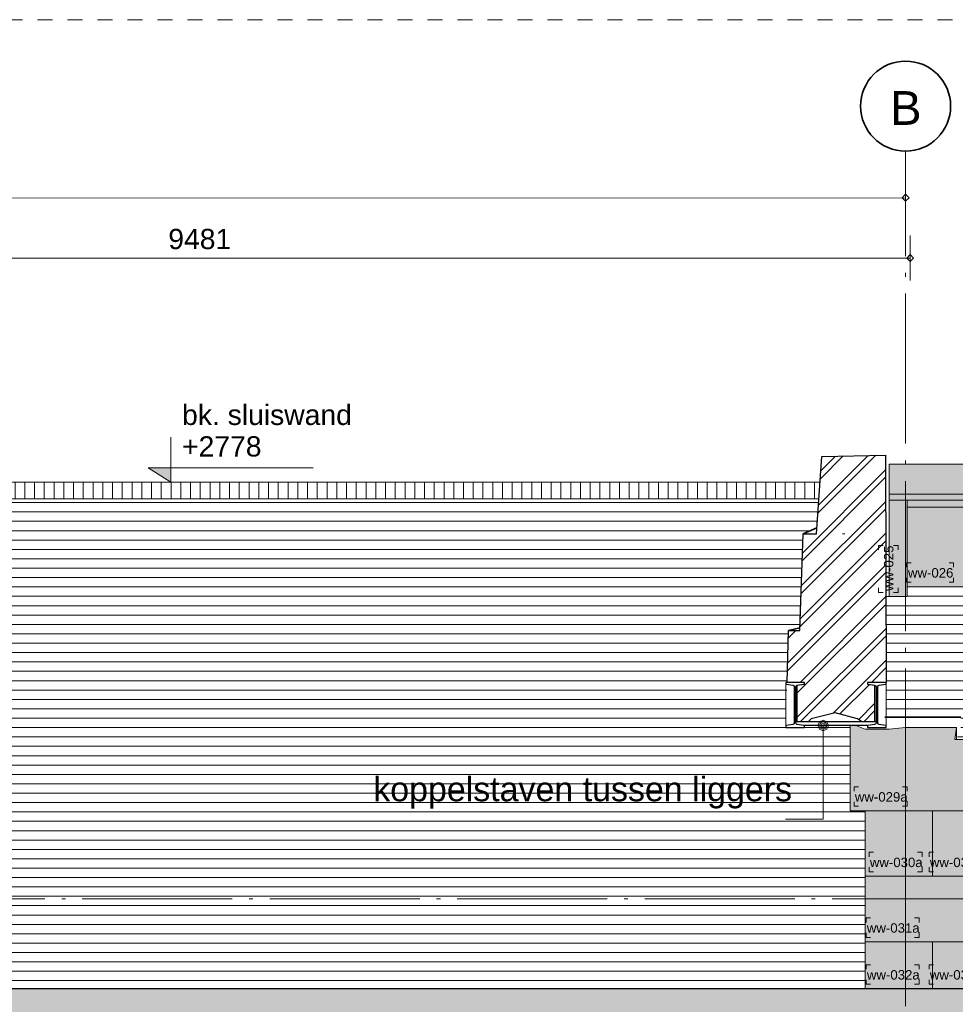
# Model space of a CAD drawing. Extents: x -294884 to 286267, y 0 to 1429765.
# Tile 120 of 178: x 5881 to 12119, y 857467 to 864032. Entities that reach past the tile are written whole.
import ezdxf

# ---------------------------------------------------------------- set-up
doc = ezdxf.new("R2010")
doc.units = 0
doc.header["$MEASUREMENT"] = 0
doc.linetypes.add('DASHDOT', pattern=[1250, 1000, -112.5, 25, -112.5])
doc.linetypes.add('DASHED', pattern=[200, 100, -100])
for name, color, linetype in [('A-0010--', 7, 'Continuous'), ('A-0030-STRAMIEN', 1, 'Continuous'), ('A-0038-STR-MAATLIJN', 1, 'Continuous'), ('A-0040-ONDERLEGGER', 7, 'Continuous'), ('A-0070-SYMBOOL', 1, 'Continuous'), ('A-0250-PROFIEL', 1, 'Continuous'), ('A-0306--', 1, 'Continuous'), ('A-0307-TEKST', 7, 'Continuous'), ('A-1130-TXT+MT-BE', 1, 'Continuous')]:
    doc.layers.add(name, color=color, linetype=linetype)
doc.dimstyles.new('@D00GM', dxfattribs={"dimtxt": 135, "dimasz": 1, "dimexe": 0.18, "dimexo": 0.0625, "dimgap": 13.5, "dimtad": 1, "dimdec": 0, "dimzin": 0, "dimdsep": 46, "dimtxsty": 'Standard', "dimblk": '^SD00____100_10', "dimcen": 0.09, "dimse1": 1, "dimse2": 1, "dimclrd": 1, "dimadec": 0, "dimazin": 0, "dimtfac": 1, "dimtdec": 4, "dimtmove": 0, "dimatfit": 3, "dimfxl": 0, "dimtolj": 1, "dimtzin": 0, "dimlwd": 13, "dimarcsym": 0})
doc.dimstyles.new('@D03ST', dxfattribs={"dimtxt": 162, "dimasz": 1, "dimexe": 0.18, "dimexo": 0.0625, "dimgap": 16.2, "dimtad": 1, "dimdec": 0, "dimzin": 0, "dimdsep": 46, "dimtxsty": 'Standard', "dimblk": '^SD03____100_10', "dimcen": 0.09, "dimse1": 1, "dimse2": 1, "dimclrd": 1, "dimadec": 0, "dimazin": 0, "dimtfac": 1, "dimtdec": 4, "dimtmove": 0, "dimatfit": 3, "dimfxl": 0, "dimtolj": 1, "dimtzin": 0, "dimlwd": 13, "dimarcsym": 0})
doc.dimstyles.new('@D076', dxfattribs={"dimtxt": 630, "dimasz": 700, "dimexe": 0.18, "dimexo": 0.0625, "dimgap": 63, "dimtad": 1, "dimdec": 0, "dimzin": 0, "dimdsep": 46, "dimtxsty": 'Standard', "dimcen": 0.09, "dimse1": 1, "dimse2": 1, "dimclrd": 1, "dimadec": 0, "dimazin": 0, "dimtfac": 1, "dimtdec": 4, "dimtmove": 0, "dimatfit": 3, "dimfxl": 0, "dimtolj": 1, "dimtzin": 0, "dimlwd": 13, "dimarcsym": 0})

# ---------------------------------------------------------------- blocks, each defined once
blk = doc.blocks.new('*D')
at = {"color": 1, "linetype": 'Continuous', "lineweight": 13}
for points in [[(62927.4, 114664.7), (63143.3, 119960.3)], [(63293.1, 119954.2), (62993.4, 119966.4)], [(79681.8, 118845.4), (79383.3, 118875.5)], [(79498.6, 118522.1), (79532.6, 118860.4)], [(78427, 113303.2), (78957.2, 118576.6)], [(79106.5, 118561.6), (78808, 118591.6)], [(79148.4, 115039.7), (79498.6, 118522.1)], [(79647.8, 118507.1), (79349.3, 118537.2)], [(79647.8, 118507.1), (79349.3, 118537.2)], [(78968.3, 113248.8), (79148.4, 115039.7)], [(79297.6, 115024.7), (78999.1, 115054.7)], [(79297.6, 115024.7), (78999.1, 115054.7)], [(63077.2, 114658.6), (62777.5, 114670.8)], [(78576.2, 113288.2), (78277.7, 113318.2)], [(79117.5, 113233.7), (78819, 113263.8)], [(79117.5, 113233.7), (78819, 113263.8)], [(78934.3, 112910.5), (78968.3, 113248.8)], [(79083.5, 112895.4), (78785, 112925.5)], [(-122397.6, 58428.2), (-122397.8, 58128.2)], [(-117097.6, 58425), (-117097.8, 58125)], [(-117097.7, 58275), (-122397.7, 58278.2)], [(26619.4, -2220), (26619.4, -1920)], [(26619.4, -2220), (26619.4, -1920)], [(31919.4, -2220), (31919.4, -1920)], [(31919.4, -2220), (31919.4, -1920)], [(26619.4, -2070), (31919.4, -2070)], [(26619.4, -2070), (31919.4, -2070)], [(117097.6, -58425), (117097.8, -58125)], [(122397.6, -58428.2), (122397.8, -58128.2)], [(117097.7, -58275), (122397.7, -58278.2)]]:
    blk.add_lwpolyline(points, dxfattribs=at)
at = {"color": 7, "linetype": 'Continuous', "lineweight": 18}
for points in [[(63166.2, 119959.3), (63144.2, 119983.2), (63120.3, 119961.2), (63142.3, 119937.3)], [(79555.5, 118858.1), (79534.9, 118883.3), (79509.7, 118862.7), (79530.3, 118837.6)], [(78980.1, 118574.3), (78959.5, 118599.4), (78934.4, 118578.9), (78954.9, 118553.7)], [(79521.4, 118519.9), (79500.9, 118545), (79475.7, 118524.5), (79496.3, 118499.3)], [(79521.4, 118519.9), (79500.9, 118545), (79475.7, 118524.4), (79496.3, 118499.3)], [(79171.2, 115037.4), (79150.7, 115062.6), (79125.5, 115042), (79146.1, 115016.9)], [(79171.2, 115037.4), (79150.7, 115062.6), (79125.5, 115042), (79146.1, 115016.9)], [(62950.3, 114663.7), (62928.3, 114687.6), (62904.4, 114665.6), (62926.4, 114641.7)], [(78449.8, 113300.9), (78429.2, 113326.1), (78404.1, 113305.5), (78424.7, 113280.3)], [(78991.1, 113246.5), (78970.6, 113271.6), (78945.4, 113251), (78966, 113225.9)], [(78991.1, 113246.4), (78970.6, 113271.6), (78945.4, 113251), (78966, 113225.9)], [(78957.1, 112908.2), (78936.6, 112933.3), (78911.4, 112912.8), (78932, 112887.6)], [(-122397.7, 58301.2), (-122420.6, 58278.2), (-122397.7, 58255.2), (-122374.7, 58278.2)], [(-117097.6, 58298), (-117120.6, 58275), (-117097.7, 58252), (-117074.7, 58275)], [(26619.4, -2093), (26642.4, -2070), (26619.4, -2047), (26596.4, -2070)], [(26619.4, -2093), (26642.4, -2070), (26619.4, -2047), (26596.4, -2070)], [(31919.4, -2093), (31942.4, -2070), (31919.4, -2047), (31896.4, -2070)], [(31919.4, -2093), (31942.4, -2070), (31919.4, -2047), (31896.4, -2070)], [(117097.7, -58297.9), (117120.7, -58275), (117097.7, -58252), (117074.7, -58274.9)], [(122397.7, -58301.1), (122420.7, -58278.2), (122397.7, -58255.2), (122374.7, -58278.2)]]:
    blk.add_lwpolyline(points, close=True, dxfattribs=at)
at = {"layer": 'A-0030-STRAMIEN', "color": 1, "linetype": 'Continuous', "lineweight": 13}
for points in [[(140965.3, 109469.2), (140670.3, 109523.7)], [(139855.2, 104284.6), (140817.8, 109496.5)], [(140002.7, 104257.4), (139707.7, 104311.9)], [(150193.4, -2165.7), (150193.4, -1865.7)], [(155493.3, -2165.7), (155493.3, -1865.7)], [(150193.4, -2015.7), (155493.3, -2015.7)], [(162026.6, -30781.6), (162026.6, -31081.6)], [(167326.6, -30781.6), (167326.6, -31081.6)], [(167326.6, -30931.6), (162026.6, -30931.6)]]:
    blk.add_lwpolyline(points, dxfattribs=at)
at = {"layer": 'A-0030-STRAMIEN', "color": 7, "linetype": 'Continuous', "lineweight": 18}
for points in [[(140840.4, 109492.3), (140822, 109519.1), (140795.2, 109500.6), (140813.7, 109473.9)], [(139877.8, 104280.5), (139859.4, 104307.2), (139832.6, 104288.8), (139851, 104262)], [(150193.4, -2038.6), (150216.3, -2015.7), (150193.4, -1992.7), (150170.4, -2015.7)], [(155493.3, -2038.6), (155516.3, -2015.7), (155493.3, -1992.7), (155470.4, -2015.7)], [(162026.6, -30908.6), (162003.7, -30931.6), (162026.6, -30954.6), (162049.6, -30931.6)], [(167326.6, -30908.6), (167303.6, -30931.6), (167326.6, -30954.6), (167349.6, -30931.6)]]:
    blk.add_lwpolyline(points, close=True, dxfattribs=at)
at = {"layer": 'A-0038-STR-MAATLIJN', "color": 1, "linetype": 'Continuous', "lineweight": 13}
for points in [[(54211.3, 116190.9), (54774, 129790.5)], [(54923.8, 129784.3), (54624.1, 129796.7)], [(93530.9, 103791.7), (95229.7, 122696)], [(95379.1, 122682.6), (95080.3, 122709.5)], [(54361.1, 116184.7), (54061.4, 116197.1)], [(132938.7, 106440.8), (134733.2, 116156.4)], [(134880.8, 116129.2), (134585.7, 116183.7)], [(140522.8, 109551), (141512.2, 114907.9)], [(141659.8, 114880.6), (141364.8, 114935.1)], [(140670.3, 109523.7), (140375.3, 109578.2)], [(140670.3, 109523.7), (140375.3, 109578.2)], [(139715.9, 105182), (140522.8, 109551)], [(133086.2, 106413.5), (132791.2, 106468)], [(139560.2, 104339.1), (139715.9, 105182)], [(139863.4, 105154.7), (139568.4, 105209.2)], [(139863.4, 105154.7), (139568.4, 105209.2)], [(139707.7, 104311.9), (139412.7, 104366.4)], [(93680.3, 103778.3), (93381.5, 103805.2)], [(58982, 102620.9), (58994.4, 102920.7)], [(58988.2, 102770.8), (64710.9, 102534)], [(64704.7, 102384.1), (64717.1, 102683.9)], [(136364.3, 96015.1), (136418.8, 96310.1)], [(136391.6, 96162.6), (141959.7, 95134.2)], [(141932.5, 94986.6), (141987, 95281.7)], [(98403.6, 84547.9), (98430.4, 84846.7)], [(98417, 84697.3), (105364.5, 84073)], [(105351, 83923.6), (105377.9, 84222.4)], [(27758.8, -1150.9), (27758.8, -1450.9)], [(41370, -1148.3), (41370, -1448.3)], [(80074.3, -1151.6), (80074.4, -1451.6)], [(99054.7, -1148), (99054.7, -1448)], [(151050.5, -1420), (151050.5, -1120)], [(160940.9, -1420), (160940.9, -1120)], [(41370, -1298.3), (27758.8, -1300.9)], [(99054.7, -1298), (80074.4, -1301.6)], [(151050.5, -1270), (160940.9, -1270)], [(150193.4, -1865.7), (150193.4, -1565.7)], [(151050.5, -1865.7), (151050.5, -1565.7)], [(151050.5, -1865.7), (151050.5, -1565.7)], [(155493.3, -1865.7), (155493.3, -1565.7)], [(155493.3, -1865.7), (155493.3, -1565.7)], [(160940.9, -1865.7), (160940.9, -1565.7)], [(163921.3, -1933), (163921.3, -1633)], [(167496.2, -1933), (167496.2, -1633)], [(150193.4, -1715.7), (151050.5, -1715.7)], [(151050.5, -1715.7), (155493.3, -1715.7)], [(155493.3, -1715.7), (160940.9, -1715.7)], [(85620, -2081.2), (85620, -1781.2)], [(85620, -2081.2), (85620, -1781.2)], [(163921.3, -1783), (167496.2, -1783)], [(87964.4, -2761.2), (87964.4, -2461.2)], [(89764.4, -2761.2), (89764.4, -2461.2)], [(89764.4, -2761.2), (89764.4, -2461.2)], [(93264.4, -2761.2), (93264.4, -2461.2)], [(87964.4, -2611.2), (89764.4, -2611.2)], [(89764.4, -2611.2), (93264.4, -2611.2)], [(16418.8, -29459.1), (16418.8, -29759.1)], [(30029.6, -29461.8), (30029.5, -29761.8)], [(85800.9, -29491), (85800.9, -29791)], [(104780.8, -29494.7), (104780.8, -29794.7)], [(16418.8, -29609.1), (30029.6, -29611.8)], [(85800.9, -29641), (104780.8, -29644.7)], [(156589.4, -30203.3), (156589.4, -29903.3)], [(166469.5, -30203.3), (166469.5, -29903.3)], [(166469.5, -30053.3), (156589.4, -30053.3)], [(91591.1, -30906.7), (91591.1, -30606.7)], [(95091.1, -30906.7), (95091.1, -30606.7)], [(95091.1, -30906.7), (95091.1, -30606.7)], [(96891.1, -30906.7), (96891.1, -30606.7)], [(95091.1, -30756.7), (91591.1, -30756.7)], [(96891.1, -30756.7), (95091.1, -30756.7)]]:
    blk.add_lwpolyline(points, dxfattribs=at)
at = {"layer": 'A-0038-STR-MAATLIJN', "color": 7, "linetype": 'Continuous', "lineweight": 18}
for points in [[(54796.9, 129789.5), (54774.9, 129813.4), (54751, 129791.4), (54773, 129767.5)], [(95252.6, 122694), (95231.8, 122718.9), (95206.8, 122698.1), (95227.7, 122673.2)], [(54234.2, 116190), (54212.2, 116213.9), (54188.3, 116191.9), (54210.3, 116168)], [(134755.8, 116152.3), (134737.4, 116179), (134710.6, 116160.6), (134729.1, 116133.9)], [(141534.8, 114903.7), (141516.4, 114930.5), (141489.7, 114912), (141508.1, 114885.3)], [(140545.4, 109546.8), (140527, 109573.6), (140500.2, 109555.1), (140518.7, 109528.4)], [(140545.4, 109546.8), (140527, 109573.6), (140500.2, 109555.1), (140518.7, 109528.4)], [(132961.3, 106436.6), (132942.9, 106463.4), (132916.1, 106444.9), (132934.5, 106418.2)], [(139738.5, 105177.8), (139720, 105204.6), (139693.3, 105186.1), (139711.7, 105159.4)], [(139738.5, 105177.8), (139720, 105204.6), (139693.3, 105186.1), (139711.7, 105159.4)], [(139582.8, 104335), (139564.4, 104361.7), (139537.6, 104343.3), (139556, 104316.5)], [(93553.8, 103789.7), (93533, 103814.6), (93508, 103793.8), (93528.9, 103768.8)], [(58987.2, 102747.8), (59011.1, 102769.8), (58989.1, 102793.8), (58965.2, 102771.7)], [(64710, 102511), (64733.9, 102533.1), (64711.9, 102557), (64687.9, 102535)], [(136387.4, 96140), (136414.2, 96158.5), (136395.8, 96185.2), (136369, 96166.8)], [(141955.6, 95111.6), (141982.3, 95130), (141963.9, 95156.8), (141937.1, 95138.3)], [(98414.9, 84674.4), (98439.9, 84695.2), (98419.1, 84720.2), (98394.1, 84699.3)], [(105362.4, 84050.1), (105387.3, 84070.9), (105366.5, 84095.9), (105341.6, 84075)], [(151050.5, -1293), (151073.4, -1270), (151050.5, -1247), (151027.5, -1270)], [(160940.9, -1293), (160963.8, -1270), (160940.9, -1247), (160917.9, -1270)], [(27758.8, -1277.9), (27735.8, -1300.9), (27758.8, -1323.9), (27781.8, -1300.9)], [(41370, -1275.3), (41347, -1298.3), (41370, -1321.3), (41393, -1298.3)], [(80074.4, -1278.7), (80051.4, -1301.6), (80074.4, -1324.6), (80097.4, -1301.6)], [(99054.7, -1275), (99031.7, -1298), (99054.7, -1321), (99077.7, -1298)], [(150193.4, -1738.6), (150216.3, -1715.7), (150193.4, -1692.7), (150170.4, -1715.7)], [(151050.5, -1738.6), (151073.4, -1715.7), (151050.5, -1692.7), (151027.5, -1715.7)], [(151050.5, -1738.6), (151073.4, -1715.7), (151050.5, -1692.7), (151027.5, -1715.7)], [(155493.3, -1738.6), (155516.3, -1715.7), (155493.3, -1692.7), (155470.4, -1715.7)], [(155493.3, -1738.6), (155516.3, -1715.7), (155493.3, -1692.7), (155470.4, -1715.7)], [(160940.9, -1738.6), (160963.8, -1715.7), (160940.9, -1692.7), (160917.9, -1715.7)], [(163921.3, -1806), (163944.3, -1783), (163921.3, -1760), (163898.3, -1783)], [(167496.2, -1806), (167519.2, -1783), (167496.2, -1760), (167473.2, -1783)], [(85620, -1954.2), (85643, -1931.2), (85620, -1908.3), (85597, -1931.2)], [(85620, -1954.2), (85643, -1931.2), (85620, -1908.3), (85597, -1931.2)], [(87964.4, -2634.2), (87987.4, -2611.2), (87964.4, -2588.3), (87941.4, -2611.2)], [(89764.4, -2634.2), (89787.4, -2611.2), (89764.4, -2588.3), (89741.4, -2611.2)], [(89764.4, -2634.2), (89787.4, -2611.2), (89764.4, -2588.3), (89741.4, -2611.2)], [(93264.4, -2634.2), (93287.4, -2611.2), (93264.4, -2588.3), (93241.4, -2611.2)], [(16418.8, -29586.2), (16441.8, -29609.1), (16418.8, -29632.1), (16395.8, -29609.1)], [(30029.6, -29588.8), (30052.5, -29611.8), (30029.6, -29634.7), (30006.6, -29611.8)], [(85800.9, -29618), (85823.9, -29641), (85800.9, -29664), (85777.9, -29641)], [(104780.8, -29621.7), (104803.8, -29644.7), (104780.8, -29667.6), (104757.8, -29644.7)], [(156589.4, -30076.3), (156566.4, -30053.3), (156589.4, -30030.3), (156612.3, -30053.3)], [(166469.5, -30076.3), (166446.5, -30053.3), (166469.5, -30030.3), (166492.5, -30053.3)], [(91591.1, -30779.7), (91568.1, -30756.7), (91591.1, -30733.8), (91614.1, -30756.7)], [(95091.1, -30779.7), (95068.1, -30756.7), (95091.1, -30733.8), (95114.1, -30756.7)], [(95091.1, -30779.7), (95068.1, -30756.7), (95091.1, -30733.8), (95114.1, -30756.7)], [(96891.1, -30779.7), (96868.1, -30756.7), (96891.1, -30733.8), (96914.1, -30756.7)]]:
    blk.add_lwpolyline(points, close=True, dxfattribs=at)
at = {"layer": 'A-0038-STR-MAATLIJN', "color": 1, "linetype": 'Continuous'}
blk.add_point((85620, -1931.2), dxfattribs=at)
at = {"layer": 'A-1130-TXT+MT-BE', "color": 1, "linetype": 'Continuous', "lineweight": 13}
for points in [[(63309.7, 129442.4), (63009.9, 129454.6)], [(62773.6, 119975.1), (63159.8, 129448.5)], [(62604.1, 115818.2), (62773.6, 119975.1)], [(62923.4, 119969), (62623.7, 119981.2)], [(62923.4, 119969), (62623.7, 119981.2)], [(62754, 115812.1), (62454.2, 115824.3)], [(62754, 115812.1), (62454.2, 115824.3)], [(62557.6, 114678.7), (62604.1, 115818.2)], [(62707.5, 114672.6), (62407.8, 114684.9)], [(-131878.8, 58063.9), (-131879, 57763.9)], [(-122397.5, 58058.2), (-122397.7, 57758.2)], [(-122397.5, 58058.2), (-122397.7, 57758.2)], [(-118237.2, 58055.7), (-118237.4, 57755.7)], [(-118237.2, 58055.7), (-118237.4, 57755.7)], [(-117096.8, 58055), (-117097, 57755)], [(-122397.6, 57908.2), (-131878.9, 57913.9)], [(-118237.3, 57905.7), (-122397.6, 57908.2)], [(-117096.9, 57905), (-118237.3, 57905.7)], [(26618.4, -1850), (26618.4, -1550)], [(27758.8, -1850), (27758.8, -1550)], [(27758.8, -1850), (27758.8, -1550)], [(31919.2, -1850), (31919.2, -1550)], [(31919.2, -1850), (31919.2, -1550)], [(41400.4, -1850), (41400.4, -1550)], [(26618.4, -1700), (27758.8, -1700)], [(27758.8, -1700), (31919.2, -1700)], [(31919.2, -1700), (41400.4, -1700)], [(25452.1, -30819.7), (25452.1, -30519.7)], [(30752.1, -30819.7), (30752.1, -30519.7)], [(25452.1, -30669.7), (30752.1, -30669.7)], [(71109.5, -33871.4), (70809.5, -33871.4)], [(70959.5, -34871.4), (70959.5, -33871.4)], [(115190, -33871.4), (114890, -33871.4)], [(115040, -34871.4), (115040, -33871.4)], [(71109.5, -34871.4), (70809.5, -34871.4)], [(115190, -34871.4), (114890, -34871.4)], [(117096.8, -58055), (117097, -57755)], [(118237.2, -58055.7), (118237.4, -57755.7)], [(118237.2, -58055.7), (118237.4, -57755.7)], [(122397.6, -58058.2), (122397.8, -57758.2)], [(122397.6, -58058.2), (122397.8, -57758.2)], [(131878.8, -58063.9), (131879, -57763.9)], [(117096.9, -57905), (118237.3, -57905.7)], [(118237.3, -57905.7), (122397.7, -57908.2)], [(122397.7, -57908.2), (131878.9, -57913.9)]]:
    blk.add_lwpolyline(points, dxfattribs=at)
at = {"layer": 'A-1130-TXT+MT-BE', "color": 7, "linetype": 'Continuous', "lineweight": 18}
for points in [[(63182.8, 129447.5), (63160.7, 129471.4), (63136.8, 129449.4), (63158.9, 129425.5)], [(62796.5, 119974.2), (62774.5, 119998.1), (62750.6, 119976), (62772.6, 119952.1)], [(62796.5, 119974.2), (62774.5, 119998.1), (62750.6, 119976), (62772.6, 119952.1)], [(62627, 115817.3), (62605, 115841.2), (62581.1, 115819.1), (62603.1, 115795.2)], [(62627, 115817.3), (62605, 115841.2), (62581.1, 115819.1), (62603.1, 115795.2)], [(62580.6, 114677.8), (62558.6, 114701.7), (62534.7, 114679.7), (62556.7, 114655.8)], [(-131878.9, 57936.9), (-131901.9, 57913.9), (-131878.9, 57891), (-131855.9, 57913.9)], [(-122397.6, 57931.2), (-122420.6, 57908.2), (-122397.7, 57885.2), (-122374.7, 57908.2)], [(-122397.6, 57931.2), (-122420.6, 57908.2), (-122397.7, 57885.2), (-122374.7, 57908.2)], [(-118237.3, 57928.7), (-118260.3, 57905.7), (-118237.3, 57882.7), (-118214.3, 57905.7)], [(-118237.3, 57928.7), (-118260.3, 57905.7), (-118237.3, 57882.7), (-118214.3, 57905.7)], [(-117096.9, 57928), (-117119.9, 57905), (-117096.9, 57882), (-117073.9, 57905)], [(26618.4, -1723), (26641.4, -1700), (26618.4, -1677), (26595.4, -1700)], [(27758.8, -1723), (27781.8, -1700), (27758.8, -1677), (27735.8, -1700)], [(27758.8, -1723), (27781.8, -1700), (27758.8, -1677), (27735.8, -1700)], [(31919.2, -1723), (31942.2, -1700), (31919.2, -1677), (31896.2, -1700)], [(31919.2, -1723), (31942.2, -1700), (31919.2, -1677), (31896.2, -1700)], [(41400.4, -1723), (41423.4, -1700), (41400.4, -1677), (41377.4, -1700)], [(25452.1, -30692.7), (25475.1, -30669.7), (25452.1, -30646.7), (25429.2, -30669.7)], [(30752.1, -30692.7), (30775.1, -30669.7), (30752.1, -30646.7), (30729.2, -30669.7)], [(70982.5, -33871.4), (70959.5, -33848.4), (70936.5, -33871.4), (70959.5, -33894.4)], [(115063, -33871.4), (115040, -33848.4), (115017, -33871.4), (115040, -33894.4)], [(70982.5, -34871.4), (70959.5, -34848.4), (70936.5, -34871.4), (70959.5, -34894.4)], [(115063, -34871.4), (115040, -34848.4), (115017, -34871.4), (115040, -34894.4)], [(117096.9, -57927.9), (117119.9, -57905), (117096.9, -57882), (117073.9, -57904.9)], [(118237.3, -57928.6), (118260.3, -57905.7), (118237.3, -57882.7), (118214.3, -57905.6)], [(118237.3, -57928.6), (118260.3, -57905.7), (118237.3, -57882.7), (118214.3, -57905.6)], [(122397.6, -57931.1), (122420.6, -57908.2), (122397.7, -57885.2), (122374.7, -57908.2)], [(122397.6, -57931.1), (122420.6, -57908.2), (122397.7, -57885.2), (122374.7, -57908.2)], [(131878.9, -57936.9), (131901.9, -57913.9), (131878.9, -57890.9), (131855.9, -57913.9)]]:
    blk.add_lwpolyline(points, close=True, dxfattribs=at)
at = {"color": 7, "linetype": 'Continuous', "char_height": 135, "attachment_point": 7, "line_spacing_factor": 0.933333}
for s, insert, rotation in [('{\\fArial|b0|i0|c12|p0;340}', (79442.9, 118543.1), 84.25823), ('{\\fArial|b0|i0|c12|p0;5300}', (62969.5, 117108.7), 87.66537), ('{\\fArial|b0|i0|c12|p0;3500}', (79245.6, 116581.5), 84.25768), ('{\\fArial|b0|i0|c12|p0;5300}', (78614.2, 115740.4), 84.25768), ('{\\fArial|b0|i0|c12|p0;1800}', (78980.5, 113944.8), 84.25768), ('{\\fArial|b0|i0|c12|p0;340}', (78878.6, 112931.4), 84.25823), ('{\\fArial|b0|i0|c12|p0;5300}', (-119953.9, 58369.2), 359.96536), ('{\\fArial|b0|i0|c12|p0;5300}', (119541.5, -58218.9), 359.96537)]:
    blk.add_mtext(s, dxfattribs=dict(at, insert=insert, rotation=rotation))
at = {"color": 7, "linetype": 'Continuous', "insert": (29063.2, -2012.5), "char_height": 135, "attachment_point": 7, "line_spacing_factor": 0.933333}
blk.add_mtext('{\\fArial|b0|i0|c12|p0;5300}', dxfattribs=at)
blk.add_mtext('{\\fArial|b0|i0|c12|p0;5300}', dxfattribs=at)
at = {"layer": 'A-0030-STRAMIEN', "color": 7, "linetype": 'Continuous', "insert": (140223.7, 106659.7), "char_height": 162, "attachment_point": 7, "rotation": 79.5354, "line_spacing_factor": 0.933333}
blk.add_mtext('{\\fArial|b0|i0|c12|p0;5300}', dxfattribs=at)
at = {"layer": 'A-0030-STRAMIEN', "color": 7, "linetype": 'Continuous', "char_height": 162, "attachment_point": 7, "line_spacing_factor": 0.933333}
for insert in [(152595.9, -1946.7), (164429.1, -30820.7)]:
    blk.add_mtext('{\\fArial|b0|i0|c12|p0;5300}', dxfattribs=dict(at, insert=insert))
at = {"layer": 'A-0038-STR-MAATLIJN', "color": 7, "linetype": 'Continuous', "char_height": 162, "attachment_point": 7, "line_spacing_factor": 0.933333}
for s, insert, rotation in [('{\\fArial|b0|i0|c12|p0;13611}', (54410.9, 122684.4), 87.63068), ('{\\fArial|b0|i0|c12|p0;18980}', (94283.9, 112941.9), 84.86502), ('{\\fArial|b0|i0|c12|p0;5448}', (140904.7, 111998.6), 79.5354), ('{\\fArial|b0|i0|c12|p0;9880}', (133723.2, 111067.8), 79.53505), ('{\\fArial|b0|i0|c12|p0;4443}', (140006.5, 107135.6), 79.5354), ('{\\fArial|b0|i0|c12|p0;857}', (139536.5, 104590.5), 79.5354), ('{\\fArial|b0|i0|c12|p0;5728}', (61605.1, 102731.6), 357.63068), ('{\\fArial|b0|i0|c12|p0;5662}', (138944.8, 95761.2), 349.53505), ('{\\fArial|b0|i0|c12|p0;6975}', (101650.4, 84476), 354.86502), ('{\\fArial|b0|i0|c12|p0;13611}', (34255, -1188.7), 0.01102), ('{\\fArial|b0|i0|c12|p0;18980}', (89255.1, -1188.9), 0.01102), ('{\\fArial|b0|i0|c12|p0;9890}', (155748.2, -1201), 0), ('{\\fArial|b0|i0|c12|p0;13611}', (22914.8, -29499.5), 359.98898), ('{\\fArial|b0|i0|c12|p0;18980}', (94981.5, -29531.8), 359.98898), ('{\\fArial|b0|i0|c12|p0;9880}', (161282, -29984.3), 360)]:
    blk.add_mtext(s, dxfattribs=dict(at, insert=insert, rotation=rotation))
for s, insert in [('{\\fArial|b0|i0|c12|p0;857}', (150436.3, -1646.7)), ('{\\fArial|b0|i0|c12|p0;4443}', (153024.4, -1646.7)), ('{\\fArial|b0|i0|c12|p0;5448}', (157969.6, -1646.7)), ('{\\fArial|b0|i0|c12|p0;3575}', (165461.3, -1714)), ('{\\fArial|b0|i0|c12|p0;1800}', (88616.9, -2542.2)), ('{\\fArial|b0|i0|c12|p0;3500}', (91266.9, -2542.2)), ('{\\fArial|b0|i0|c12|p0;3500}', (93093.6, -30687.7)), ('{\\fArial|b0|i0|c12|p0;1800}', (95743.6, -30687.7))]:
    blk.add_mtext(s, dxfattribs=dict(at, insert=insert))
at = {"layer": 'A-1130-TXT+MT-BE', "color": 7, "linetype": 'Continuous', "char_height": 135, "attachment_point": 7, "line_spacing_factor": 0.933333}
for s, insert, rotation in [('{\\fArial|b0|i0|c12|p0;9481}', (62900.8, 124508.1), 87.66535), ('{\\fArial|b0|i0|c12|p0;4160}', (62623, 117692.9), 87.66535), ('{\\fArial|b0|i0|c12|p0;1140}', (62515, 115044.7), 87.66535), ('{\\fArial|b0|i0|c12|p0;9481}', (-127344.5, 58003.6), 359.96534), ('{\\fArial|b0|i0|c12|p0;4160}', (-120523.7, 57999.5), 359.96534), ('{\\fArial|b0|i0|c12|p0;1140}', (-117873.3, 57997.9), 359.96534), ('{\\fArial|b0|i0|c12|p0;1140}', (26982.4, -1642.5), 359.99998), ('{\\fArial|b0|i0|c12|p0;4160}', (29632.8, -1642.5), 359.99998), ('{\\fArial|b0|i0|c12|p0;9481}', (36453.6, -1642.5), 359.99998), ('{\\fArial|b0|i0|c12|p0;1000}', (70902, -34577.6), 90), ('{\\fArial|b0|i0|c12|p0;1000}', (114982.5, -34577.6), 90), ('{\\fArial|b0|i0|c12|p0;1140}', (117460.9, -57847.7), 359.96535), ('{\\fArial|b0|i0|c12|p0;4160}', (120111.3, -57849.3), 359.96535), ('{\\fArial|b0|i0|c12|p0;9481}', (126932.1, -57853.4), 359.96535)]:
    blk.add_mtext(s, dxfattribs=dict(at, insert=insert, rotation=rotation))
at = {"layer": 'A-1130-TXT+MT-BE', "color": 7, "linetype": 'Continuous', "insert": (27895.9, -30612.2), "char_height": 135, "attachment_point": 7, "line_spacing_factor": 0.933333}
blk.add_mtext('{\\fArial|b0|i0|c12|p0;5300}', dxfattribs=at)
blk = doc.blocks.new('^SD00____100_10')
at = {"layer": 'A-1130-TXT+MT-BE', "color": 1, "linetype": 'Continuous', "lineweight": 13}
blk.add_lwpolyline([(0, -150), (0, 150)], dxfattribs=at)
at = {"layer": 'A-1130-TXT+MT-BE', "color": 7, "linetype": 'Continuous', "lineweight": 18}
blk.add_lwpolyline([(0, -23), (23, 0), (0, 23), (-23, 0)], close=True, dxfattribs=at)
blk = doc.blocks.new('^SD03____100_10')
at = {"layer": 'A-0038-STR-MAATLIJN', "color": 1, "linetype": 'Continuous', "lineweight": 13}
blk.add_lwpolyline([(0, -150), (0, 150)], dxfattribs=at)
at = {"layer": 'A-0038-STR-MAATLIJN', "color": 7, "linetype": 'Continuous', "lineweight": 18}
blk.add_lwpolyline([(0, -23), (23, 0), (0, 23), (-23, 0)], close=True, dxfattribs=at)
blk = doc.blocks.new('M-NIEUW_145')
at = {"linetype": 'Continuous', "lineweight": 5}
for color, points in [(8, [(42986.5, -3074.5), (42990.4, -3314.5), (41260.5, -3314.5), (41260.5, -3074.5)]), (8, [(42992.2, -3361.6), (43056.7, -6571.6), (41100, -6571.6), (41100, -5385.3), (41000, -5385.3), (41000, -4800.2), (41100.5, -4840.2), (41260.5, -4840.2), (41370, -4829.1), (41710.4, -4829.1), (41699, -4910), (42285, -4910), (42285, -4829.1), (42590, -4829.1), (42590, -3891.2), (41380, -3891.2), (41380, -3956.2), (41260.5, -3956.2), (41260.5, -3314.5), (41380, -3314.5), (42462.3, -3314.5), (42990.4, -3314.5)]), (111, [(4381.7, -6571.6), (53130.4, -6571.6), (53130.4, -8790.3), (52526.1, -8781.6), (51416.2, -8771.6), (50998.9, -8761.6), (49889, -8751.6), (49196.2, -8731.6), (48086.2, -8721.6), (47393.4, -8721.6), (46700.7, -8721.6), (45590.7, -8711.6), (44897.9, -8621.6), (43929.6, -8481.6), (42646.4, -8651.6), (41967.7, -8730), (40324, -8931.6), (38521.3, -9161.6), (36718.5, -9161.6), (34915.8, -9171.6), (31727.4, -9171.6), (29924.7, -9141.6), (28121.9, -9021.6), (19108.1, -9061.6), (17305.4, -9081.6), (15502.6, -9111.6), (13699.9, -9171.6), (11897.1, -9141.6), (10094.3, -9101.6), (8291.6, -9011.6), (6488.8, -9001.6), (5378.8, -8981.6), (4686.1, -8901.6), (4381.7, -8866)])]:
    blk.add_hatch(color=color, dxfattribs=at).paths.add_polyline_path(points, flags=0)
h = blk.add_hatch(dxfattribs=at)
h.set_pattern_fill('@AVMWV', color=8, style=0, pattern_type=0)
h.set_pattern_definition([(270, (0, 0), (65, -1e-14), [])])
h.paths.add_polyline_path([(40685.2, -3305.2), (40793.3, -3305.2), (40797.9, -3240.8), (40801.3, -3193.8), (31949.2, -3193.9), (31949.2, -3305.2)], flags=0)
h = blk.add_hatch(dxfattribs=at)
h.set_pattern_fill('@AVMWH2', color=251, style=0, pattern_type=0)
h.set_pattern_definition([(0, (0, 0), (0, 62.5), [])])
h.paths.add_polyline_path([(31949.2, -6571.3), (41100, -6571.6), (41100, -5385.3), (41000, -5385.3), (41000, -4800.2), (40740.4, -4800.2), (40695.6, -4829.1), (40570.6, -4829.1), (40589.3, -4183.6), (40664.5, -4164.6), (40686.1, -3538.7), (40778.5, -3498.5), (40793.3, -3291.8), (26949.2, -3291.8), (26949.2, -3814.3), (31949.2, -3814.3), (31949.2, -4509), (31771.6, -4509), (31771.6, -5071.5), (31949.2, -5071.5), (31949.2, -5509), (31771.6, -5509), (31771.6, -6070), (31949.2, -6070)], flags=0)
h = blk.add_hatch(dxfattribs=at)
h.set_pattern_fill('@AVMWH2', color=251, style=0, pattern_type=0)
h.set_pattern_definition([(180, (0, 0), (-8e-15, -62.5), [])])
h.paths.add_polyline_path([(42590, -4829.1), (42285, -4829.1), (42285, -4910), (41710.4, -4910), (41737.7, -4829.1), (41737.7, -4710.7), (41240.9, -4710.7), (41239.4, -3956.2), (41380, -3956.2), (41380, -3891.2), (42590, -3891.2)], flags=0)
at = {"layer": 'A-0030-STRAMIEN', "linetype": 'Continuous', "lineweight": 5}
blk.add_hatch(color=253, dxfattribs=at).paths.add_polyline_path([(36320.4, -3098.8), (36470.4, -3098.8), (36470.4, -3193.8)], flags=0)
at = {"color": 7, "linetype": 'DASHED', "lineweight": 0}
blk.add_lwpolyline([(4381.7, -10511), (4381.7, -111), (54781.7, -111), (54781.7, -10511)], close=True, dxfattribs=at)
at = {"color": 8, "linetype": 'Continuous', "lineweight": 13}
for points in [[(41260.5, -3074.5), (41260.5, -3314.5), (42990.4, -3314.5), (42986.5, -3074.5)], [(42992.2, -3361.6), (43056.7, -6571.6), (41100, -6571.6), (41100, -5385.3), (41000, -5385.3), (41000, -4800.2), (41100.5, -4840.2), (41260.5, -4840.2), (41370, -4829.1), (41710.4, -4829.1), (41699, -4910), (42285, -4910), (42285, -4829.1), (42590, -4829.1), (42590, -3891.2), (41380, -3891.2), (41380, -3956.2), (41260.5, -3956.2), (41260.5, -3314.5), (41380, -3314.5), (41380, -3314.5), (42462.3, -3314.5), (42990.4, -3314.5)]]:
    blk.add_lwpolyline(points, close=True, dxfattribs=at)
at = {"color": 8, "linetype": 'Continuous', "lineweight": 5}
for points in [[(41380, -3361.6), (42992.2, -3361.6)], [(41100, -5385.3), (41370, -5385.3)], [(41370, -5385.3), (43032.9, -5385.3)], [(41550, -5821.8), (41550, -5385.3)], [(41100, -5821.8), (41370, -5821.8)], [(41370, -5821.8), (43041.6, -5821.8)], [(41100, -6259.3), (41370, -6259.3)], [(41370, -6259.3), (43050.4, -6259.3)], [(41550, -6259.3), (41550, -6571.6)]]:
    blk.add_lwpolyline(points, dxfattribs=at)
at = {"color": 1, "linetype": 'Continuous', "lineweight": 13}
blk.add_lwpolyline([(41710.4, -4829.1), (41710.4, -4910), (42285, -4910), (42285, -4829.1), (42590, -4829.1), (42590, -3891.2), (41380, -3891.2)], dxfattribs=at)
at = {"color": 7, "linetype": 'Continuous', "lineweight": 18}
blk.add_lwpolyline([(41370, -6571.6), (41370, -4829.1)], dxfattribs=at)
at = {"color": 5, "linetype": 'Continuous', "lineweight": 25}
for points in [[(53130.4, -6571.6), (4381.7, -6571.6)], [(54781.7, -6571.6), (4690.6, -6571.6)]]:
    blk.add_lwpolyline(points, dxfattribs=at)
at = {"color": 111, "linetype": 'Continuous', "lineweight": 13}
blk.add_lwpolyline([(4381.7, -6571.6), (53130.4, -6571.6), (53130.4, -8790.3), (52526.1, -8781.6), (51416.2, -8771.6), (50998.9, -8761.6), (49889, -8751.6), (49196.2, -8731.6), (48086.2, -8721.6), (47393.4, -8721.6), (46700.7, -8721.6), (45590.7, -8711.6), (44897.9, -8621.6), (43929.6, -8481.6), (42646.4, -8651.6), (41967.7, -8730), (40324, -8931.6), (38521.3, -9161.6), (36718.5, -9161.6), (34915.8, -9171.6), (31727.4, -9171.6), (29924.7, -9141.6), (28121.9, -9021.6), (19108.1, -9061.6)], dxfattribs=at)
at = {"layer": 'A-0030-STRAMIEN', "color": 1, "linetype": 'DASHDOT', "lineweight": 13}
for points in [[(41370, -687.2), (41370, -10511)], [(53130.4, -5971.6), (4381.7, -5971.6)]]:
    blk.add_lwpolyline(points, dxfattribs=at)
at = {"layer": 'A-0030-STRAMIEN', "color": 1, "linetype": 'Continuous', "lineweight": 13}
for points in [[(36470.4, -2893.8), (36470.4, -3193.8), (36320.4, -3098.8), (37420.4, -3098.8)], [(36320.4, -3193.8), (36620.4, -3193.8)]]:
    blk.add_lwpolyline(points, dxfattribs=at)
at = {"layer": 'A-0306--', "color": 1, "linetype": 'Continuous', "lineweight": 13}
for points in [[(41319.5, -3646.2), (41319.5, -3616.2), (41289.5, -3616.2)], [(41406.2, -3731.2), (41376.2, -3731.2), (41376.2, -3761.2)], [(41659.6, -3731.2), (41689.6, -3731.2), (41689.6, -3761.2)], [(41406.2, -3861.2), (41376.2, -3861.2), (41376.2, -3831.2)], [(41659.6, -3861.2), (41689.6, -3861.2), (41689.6, -3831.2)], [(41319.5, -3899.6), (41319.5, -3929.6), (41289.5, -3929.6)], [(41056.2, -5225.2), (41026.2, -5225.2), (41026.2, -5255.2)], [(41349.6, -5225.2), (41379.6, -5225.2), (41379.6, -5255.2)], [(41056.2, -5355.2), (41026.2, -5355.2), (41026.2, -5325.2)], [(41349.6, -5355.2), (41379.6, -5355.2), (41379.6, -5325.2)], [(41156.2, -5661.7), (41126.2, -5661.7), (41126.2, -5691.7)], [(41449.6, -5661.7), (41479.6, -5661.7), (41479.6, -5691.7)], [(41556.2, -5661.7), (41526.2, -5661.7), (41526.2, -5691.7)], [(41156.2, -5791.7), (41126.2, -5791.7), (41126.2, -5761.7)], [(41449.6, -5791.7), (41479.6, -5791.7), (41479.6, -5761.7)], [(41556.2, -5791.7), (41526.2, -5791.7), (41526.2, -5761.7)], [(41136.2, -6099.2), (41106.2, -6099.2), (41106.2, -6129.2)], [(41429.6, -6099.2), (41459.6, -6099.2), (41459.6, -6129.2)], [(41136.2, -6229.2), (41106.2, -6229.2), (41106.2, -6199.2)], [(41429.6, -6229.2), (41459.6, -6229.2), (41459.6, -6199.2)], [(41136.6, -6411.6), (41106.6, -6411.6), (41106.6, -6441.6)], [(41430, -6411.6), (41460, -6411.6), (41460, -6441.6)], [(41556.2, -6411.6), (41526.2, -6411.6), (41526.2, -6441.6)], [(41136.6, -6541.6), (41106.6, -6541.6), (41106.6, -6511.6)], [(41430, -6541.6), (41460, -6541.6), (41460, -6511.6)], [(41556.2, -6541.6), (41526.2, -6541.6), (41526.2, -6511.6)]]:
    blk.add_lwpolyline(points, dxfattribs=at)
at = {"layer": 'A-0070-SYMBOOL', "color": 7, "linetype": 'Continuous', "insert": (37820.3, -5370.8), "char_height": 162, "attachment_point": 7, "line_spacing_factor": 0.933333}
blk.add_mtext('{\\fArial|b0|i0|c12|p0;koppelstaven tussen liggers}', dxfattribs=at)
at = {"layer": 'A-0307-TEKST', "color": 7, "linetype": 'Continuous', "char_height": 63, "attachment_point": 7, "line_spacing_factor": 1.333333}
for s, insert in [('{\\fArial|b0|i0|c12|p0;ww-026}', (41385.6, -3831.2)), ('{\\fArial|b0|i0|c12|p0;ww-029a}', (41031.6, -5325.2)), ('{\\fArial|b0|i0|c12|p0;ww-030a}', (41131.6, -5761.7)), ('{\\fArial|b0|i0|c12|p0;ww-030b}', (41531.6, -5761.7)), ('{\\fArial|b0|i0|c12|p0;ww-031a}', (41111.6, -6199.2)), ('{\\fArial|b0|i0|c12|p0;ww-032a}', (41112, -6511.6)), ('{\\fArial|b0|i0|c12|p0;ww-032b}', (41531.6, -6511.6))]:
    blk.add_mtext(s, dxfattribs=dict(at, insert=insert))
at = {"linetype": 'Continuous'}
blk.add_wipeout([(41236.6, -3013.7), (41240.9, -4529.1), (41115.9, -4529.1), (41115.9, -4540.9), (41163.7, -4547.6), (41163.7, -4810.5), (41115.9, -4817.6), (41050, -4771.2), (40900, -4731.2), (40740, -4771.2), (40695.6, -4817.2), (40647.8, -4810.5), (40647.8, -4547.6), (40695.6, -4540.9), (40695.6, -4529.1), (40579.3, -4529.1), (40589.3, -4183.6), (40663.7, -4183.6), (40686.1, -3538.7), (40775.6, -3538.7), (40812.5, -3022.8)], dxfattribs=at)
at = {"linetype": 'Continuous', "lineweight": 13}
h = blk.add_hatch(dxfattribs=at)
h.set_pattern_fill('^MB0-100', color=1, style=0, pattern_type=0)
h.set_pattern_definition([(225, (0, 0), (106.066, -106.066), []), (225, (0, -50), (106.066, -106.066), [])])
h.paths.add_polyline_path([(41236.6, -3013.7), (41240.9, -4529.1), (41115.9, -4529.1), (41115.9, -4540.9), (41163.7, -4547.6), (41163.7, -4810.5), (41115.9, -4817.6), (41050, -4771.2), (40900, -4731.2), (40740, -4771.2), (40695.6, -4817.2), (40647.8, -4810.5), (40647.8, -4547.6), (40695.6, -4540.9), (40695.6, -4529.1), (40579.3, -4529.1), (40589.3, -4183.6), (40663.7, -4183.6), (40686.1, -3538.7), (40775.6, -3538.7), (40812.5, -3022.8)], flags=0)
at = {"color": 5, "linetype": 'Continuous', "lineweight": 25}
blk.add_lwpolyline([(41236.6, -3013.7), (41240.9, -4529.1), (41115.9, -4529.1), (41115.9, -4540.9), (41163.7, -4547.6), (41163.7, -4810.5), (41115.9, -4817.6), (41050, -4771.2), (40900, -4731.2), (40740, -4771.2), (40695.6, -4817.2), (40647.8, -4810.5), (40647.8, -4547.6), (40695.6, -4540.9), (40695.6, -4529.1), (40579.3, -4529.1), (40589.3, -4183.6), (40663.7, -4183.6), (40686.1, -3538.7), (40775.6, -3538.7), (40812.5, -3022.8)], close=True, dxfattribs=at)
at = {"color": 7, "linetype": 'Continuous', "lineweight": 18}
for points in [[(41260.5, -3074.5), (42986.5, -3074.5)], [(31949.2, -3193.9), (40801.3, -3193.8)], [(41260.5, -3274.5), (42986.5, -3274.5)], [(41239.4, -3956.2), (41380, -3956.2), (41380, -3314.5), (41260.5, -3314.5)]]:
    blk.add_lwpolyline(points, dxfattribs=at)
at = {"color": 1, "linetype": 'Continuous', "lineweight": 13}
for points in [[(31949.2, -3305.2), (40793.3, -3305.2)], [(41260.5, -3314.5), (42990.4, -3314.5)], [(41100, -6571.6), (41100, -5385.3), (41000, -5385.3), (41000, -4829.1)]]:
    blk.add_lwpolyline(points, dxfattribs=at)
at = {"color": 4, "linetype": 'Continuous', "lineweight": 35}
for points in [[(40778.5, -3498.5), (40686.1, -3538.7)], [(40664.5, -4164.6), (40589.3, -4183.6)], [(41232.1, -4760.7), (41737.7, -4760.7)]]:
    blk.add_lwpolyline(points, dxfattribs=at)
at = {"layer": 'A-0010--', "color": 7, "linetype": 'Continuous', "lineweight": 18}
blk.add_lwpolyline([(40949.3, -3538.7), (40964.7, -3538.7)], dxfattribs=at)
at = {"layer": 'A-0010--', "color": 1, "linetype": 'Continuous', "lineweight": 13}
for points in [[(40570.6, -4529.1), (40570.6, -4829.1)], [(41240.9, -4529.1), (41240.9, -4829.1)]]:
    blk.add_lwpolyline(points, dxfattribs=at)
at = {"layer": 'A-0306--', "color": 1, "linetype": 'Continuous', "lineweight": 13}
for points in [[(41189.5, -3646.2), (41189.5, -3616.2), (41219.5, -3616.2)], [(41189.5, -3899.6), (41189.5, -3929.6), (41219.5, -3929.6)]]:
    blk.add_lwpolyline(points, dxfattribs=at)
at = {"layer": 'A-0307-TEKST', "color": 7, "linetype": 'Continuous', "insert": (41289.5, -3920.2), "char_height": 63, "attachment_point": 7, "rotation": 90, "line_spacing_factor": 1.333333}
blk.add_mtext('{\\fArial|b0|i0|c12|p0;ww-025}', dxfattribs=at)
at = {"linetype": 'Continuous'}
blk.add_wipeout([(40638.5, -4790.8), (41173, -4790.8), (41173, -4817.2), (40638.5, -4817.2)], dxfattribs=at)
at = {"color": 5, "linetype": 'Continuous', "lineweight": 25}
blk.add_lwpolyline([(40638.5, -4790.8), (41173, -4790.8), (41173, -4817.2), (40638.5, -4817.2)], close=True, dxfattribs=at)
at = {"layer": 'A-0070-SYMBOOL', "color": 7, "linetype": 'Continuous', "lineweight": 18}
for points in [[(40785, -4817.2), (40795.3, -4842), (40820, -4852.2), (40844.7, -4842), (40855, -4817.2), (40844.7, -4792.5), (40820, -4782.3), (40795.3, -4792.5)], [(40795, -4817.2), (40802.3, -4834.9), (40820, -4842.2), (40837.7, -4834.9), (40845, -4817.2), (40837.7, -4799.6), (40820, -4792.2), (40802.3, -4799.6)], [(40805, -4817.2), (40809.4, -4827.9), (40820, -4832.3), (40830.6, -4827.9), (40835, -4817.2), (40830.6, -4806.6), (40820, -4802.2), (40809.4, -4806.6)], [(40815, -4817.2), (40816.5, -4820.8), (40820, -4822.2), (40823.5, -4820.8), (40825, -4817.2), (40823.5, -4813.7), (40820, -4812.2), (40816.5, -4813.7)]]:
    blk.add_lwpolyline(points, close=True, dxfattribs=at)
at = {"linetype": 'Continuous'}
for points in [[(40570.6, -4822.9), (40571.3, -4819.9), (40573.3, -4817.6), (40576.2, -4816.5), (40618.4, -4810.5), (40623.1, -4808.7), (40626.5, -4804.8), (40627.7, -4799.9), (40627.7, -4558.3), (40626.5, -4553.3), (40623.1, -4549.5), (40618.4, -4547.6), (40576.2, -4541.7), (40573.3, -4540.5), (40571.3, -4538.2), (40570.6, -4535.3), (40570.6, -4529.1), (40695.6, -4529.1), (40695.6, -4535.3), (40694.9, -4538.2), (40692.9, -4540.5), (40690, -4541.7), (40647.8, -4547.6), (40643.1, -4549.5), (40639.7, -4553.3), (40638.5, -4558.3), (40638.5, -4799.9), (40639.7, -4804.8), (40643.1, -4808.7), (40647.8, -4810.5), (40690, -4816.5), (40692.9, -4817.6), (40694.9, -4819.9), (40695.6, -4822.9), (40695.6, -4829.1), (40570.6, -4829.1)], [(41115.9, -4822.9), (41116.6, -4819.9), (41118.6, -4817.6), (41121.4, -4816.5), (41163.7, -4810.5), (41168.4, -4808.7), (41171.8, -4804.8), (41173, -4799.9), (41173, -4558.3), (41171.8, -4553.3), (41168.4, -4549.5), (41163.7, -4547.6), (41121.4, -4541.7), (41118.6, -4540.5), (41116.6, -4538.2), (41115.9, -4535.3), (41115.9, -4529.1), (41240.9, -4529.1), (41240.9, -4535.3), (41240.1, -4538.2), (41238.1, -4540.5), (41235.3, -4541.7), (41193.1, -4547.6), (41188.3, -4549.5), (41185, -4553.3), (41183.8, -4558.3), (41183.8, -4799.9), (41185, -4804.8), (41188.3, -4808.7), (41193.1, -4810.5), (41235.3, -4816.5), (41238.1, -4817.6), (41240.1, -4819.9), (41240.9, -4822.9), (41240.9, -4829.1), (41115.9, -4829.1)]]:
    blk.add_wipeout(points, dxfattribs=at).dxf.layer = 'A-0250-PROFIEL'
at = {"layer": 'A-0070-SYMBOOL', "color": 1, "linetype": 'Continuous', "lineweight": 13}
blk.add_lwpolyline([(40820, -4817.2), (40820, -5440.8), (40570, -5440.8)], dxfattribs=at)
at = {"layer": 'A-0250-PROFIEL', "color": 5, "linetype": 'Continuous', "lineweight": 25}
for points in [[(40570.6, -4829.1), (40695.6, -4829.1), (40695.6, -4822.9), (40694.9, -4819.9), (40692.9, -4817.6), (40690, -4816.5), (40647.8, -4810.5), (40643.1, -4808.7), (40639.7, -4804.8), (40638.5, -4799.9), (40638.5, -4558.3), (40639.7, -4553.3), (40643.1, -4549.5), (40647.8, -4547.6), (40690, -4541.7), (40692.9, -4540.5), (40694.9, -4538.2), (40695.6, -4535.3), (40695.6, -4529.1), (40570.6, -4529.1), (40570.6, -4535.3), (40571.3, -4538.2), (40573.3, -4540.5), (40576.2, -4541.7), (40618.4, -4547.6), (40623.1, -4549.5), (40626.5, -4553.3), (40627.7, -4558.3), (40627.7, -4799.9), (40626.5, -4804.8), (40623.1, -4808.7), (40618.4, -4810.5), (40576.2, -4816.5), (40573.3, -4817.6), (40571.3, -4819.9), (40570.6, -4822.9)], [(41115.9, -4829.1), (41240.9, -4829.1), (41240.9, -4822.9), (41240.1, -4819.9), (41238.1, -4817.6), (41235.3, -4816.5), (41193.1, -4810.5), (41188.3, -4808.7), (41185, -4804.8), (41183.8, -4799.9), (41183.8, -4558.3), (41185, -4553.3), (41188.3, -4549.5), (41193.1, -4547.6), (41235.3, -4541.7), (41238.1, -4540.5), (41240.1, -4538.2), (41240.9, -4535.3), (41240.9, -4529.1), (41115.9, -4529.1), (41115.9, -4535.3), (41116.6, -4538.2), (41118.6, -4540.5), (41121.4, -4541.7), (41163.7, -4547.6), (41168.4, -4549.5), (41171.8, -4553.3), (41173, -4558.3), (41173, -4799.9), (41171.8, -4804.8), (41168.4, -4808.7), (41163.7, -4810.5), (41121.4, -4816.5), (41118.6, -4817.6), (41116.6, -4819.9), (41115.9, -4822.9)]]:
    blk.add_lwpolyline(points, close=True, dxfattribs=at)
at = {"color": 7, "linetype": 'Continuous'}
dim = blk.add_linear_dim(base=(31919.4, -2070), p1=(26619.4, -2070), p2=(31919.4, -2070), angle=0, dimstyle='@D00GM', override={"dimpost": '{\\fArial|b0|i0|c12|p0;<>}'}, dxfattribs=at)
dim.commit()
dim.dimension.update_dxf_attribs({"geometry": '*D', "text_midpoint": (29269.4, -2070)})
at = {"layer": 'A-0040-ONDERLEGGER', "color": 7, "linetype": 'Continuous'}
dim = blk.add_linear_dim(base=(156017.9, 72961.7), p1=(131203.8, 70832.7), p2=(155593.2, 68507.2), angle=323.18528, dimstyle='@D076', override={"dimpost": '{\\fArial|b0|i0|c12|p0;<>}'}, dxfattribs=at)
dim.commit()
dim.dimension.update_dxf_attribs({"geometry": '*D', "text_midpoint": (143758.8, 74593.8)})
at = {"layer": 'A-1130-TXT+MT-BE', "color": 7, "linetype": 'Continuous'}
for base, p1, p2, middle in [((27758.8, -1700), (26618.4, -3193.9), (27758.8, -1700), (27188.6, -1700)), ((31919.2, -1700), (27758.8, -1700), (31919.2, -2940.9), (29839, -1700)), ((41400.4, -1700), (31919.2, -2940.9), (41400.4, -1700), (36659.8, -1700))]:
    dim = blk.add_linear_dim(base=base, p1=p1, p2=p2, angle=359.99998, dimstyle='@D00GM', override={"dimpost": '{\\fArial|b0|i0|c12|p0;<>}'}, dxfattribs=at)
    dim.commit()
    dim.dimension.update_dxf_attribs({"geometry": '*D', "text_midpoint": middle})
at = {"linetype": 'Continuous'}
blk.add_wipeout([(41370, -387.2), (41401.3, -388.8), (41432.4, -393.7), (41462.7, -401.9), (41492, -413.1), (41520, -427.4), (41546.3, -444.5), (41570.7, -464.2), (41592.9, -486.5), (41612.7, -510.9), (41629.8, -537.2), (41644, -565.2), (41655.3, -594.5), (41663.4, -624.8), (41668.3, -655.8), (41670, -687.2), (41668.3, -718.5), (41663.4, -749.6), (41655.3, -779.9), (41644, -809.2), (41629.8, -837.2), (41612.7, -863.5), (41592.9, -887.9), (41570.7, -910.1), (41546.3, -929.9), (41520, -947), (41492, -961.3), (41462.7, -972.5), (41432.4, -980.6), (41401.3, -985.5), (41370, -987.2), (41338.6, -985.5), (41307.6, -980.6), (41277.3, -972.5), (41248, -961.3), (41220, -947), (41193.6, -929.9), (41169.2, -910.1), (41147, -887.9), (41127.3, -863.5), (41110.2, -837.2), (41095.9, -809.2), (41084.7, -779.9), (41076.5, -749.6), (41071.6, -718.5), (41070, -687.2), (41071.6, -655.8), (41076.5, -624.8), (41084.7, -594.5), (41095.9, -565.2), (41110.2, -537.2), (41127.3, -510.9), (41147, -486.5), (41169.2, -464.2), (41193.6, -444.5), (41220, -427.4), (41248, -413.1), (41277.3, -401.9), (41307.6, -393.7), (41338.6, -388.8)], dxfattribs=at).dxf.layer = 'A-0030-STRAMIEN'
at = {"layer": 'A-0030-STRAMIEN', "color": 4, "linetype": 'Continuous', "lineweight": 35}
blk.add_circle((41370, -687.2), 300, dxfattribs=at)
at = {"layer": 'A-0030-STRAMIEN', "color": 7, "linetype": 'Continuous', "insert": (41266.9, -812.2), "char_height": 225, "attachment_point": 7, "line_spacing_factor": 1.333333}
blk.add_mtext('{\\fArial|b0|i0|c12|p0;B}', dxfattribs=at)
at = {"layer": 'A-0038-STR-MAATLIJN', "color": 7, "linetype": 'Continuous'}
dim = blk.add_linear_dim(base=(27758.8, -1300.9), p1=(41370, -1300.3), p2=(27758.8, -1440), angle=180.01102, dimstyle='@D03ST', override={"dimpost": '{\\fArial|b0|i0|c12|p0;<>}'}, dxfattribs=at)
dim.commit()
dim.dimension.update_dxf_attribs({"geometry": '*D', "text_midpoint": (34564.4, -1299.6)})
at = {"linetype": 'Continuous'}
for points in [[(36538.1, -2657.6), (37664.8, -2657.6), (37664.8, -2833.8), (36538.1, -2833.8)], [(36538.1, -2867.7), (37074.9, -2867.7), (37074.9, -3043.9), (36538.1, -3043.9)]]:
    blk.add_wipeout(points, dxfattribs=at).dxf.layer = 'A-0030-STRAMIEN'
at = {"layer": 'A-0030-STRAMIEN', "color": 7, "linetype": 'Continuous', "char_height": 135, "attachment_point": 7, "line_spacing_factor": 0.933333}
for s, insert in [('{\\fArial|b0|i0|c12|p0;bk. sluiswand}', (36545.6, -2815.1)), ('{\\fArial|b0|i0|c12|p0;+2778}', (36545.6, -3025.2))]:
    blk.add_mtext(s, dxfattribs=dict(at, insert=insert))

msp = doc.modelspace()

# ---------------------------------------------------------------- block references
msp.add_blockref('M-NIEUW_145', (-29582, 864143))

doc.saveas('drawing.dxf')
